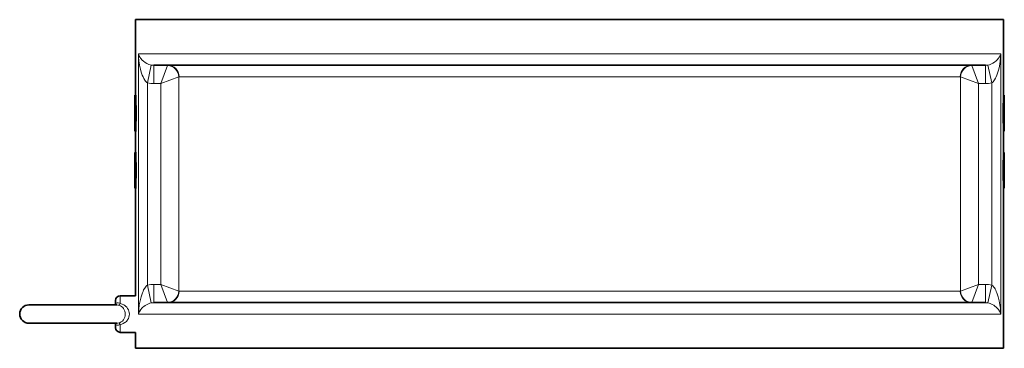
# Model space of a CAD drawing. Extents: x 60 to 778, y 256 to 905.
# Tile 1 of 12: x 60 to 276, y 528 to 600. Entities that reach past the tile are written whole.
import ezdxf

# ---------------------------------------------------------------- set-up
doc = ezdxf.new("R2010")
doc.units = 0

msp = doc.modelspace()

# ---------------------------------------------------------------- linework, layer by layer
at = {"color": 7, "lineweight": 35}
for p, q in [((85.8, 600.13), (135.26, 600.13)), ((85.8, 600.13), (85.8, 583.63)), ((135.26, 600.13), (275.8, 600.13)), ((275.8, 600.13), (275.8, 583.63)), ((89.79, 590.13), (136.46, 590.13)), ((136.46, 590.13), (271.82, 590.13)), ((85.8, 563.13), (85.8, 539.63)), ((275.8, 563.13), (275.8, 528.13)), ((62.42, 537.63), (72.42, 537.63)), ((62.42, 537.63), (72.42, 537.63)), ((89.79, 538.13), (136.46, 538.13)), ((136.46, 538.13), (271.82, 538.13)), ((62.42, 533.63), (72.42, 533.63)), ((85.8, 528.13), (135.26, 528.13)), ((135.26, 528.13), (275.8, 528.13))]:
    msp.add_line(p, q, dxfattribs=at)
at = {"color": 7, "lineweight": 13}
for p, q in [((86.41, 592.63), (135.26, 592.63)), ((86.41, 592.63), (86.41, 535.63)), ((135.26, 592.63), (275.2, 592.63)), ((275.2, 592.63), (275.2, 535.63)), ((95.25, 587.6), (95.25, 540.65)), ((95.29, 587.63), (139.09, 587.63)), ((139.09, 587.63), (266.31, 587.63)), ((266.36, 540.65), (266.36, 587.6)), ((88.4, 586.27), (88.4, 541.98)), ((91.31, 586.13), (91.31, 542.13)), ((270.3, 542.13), (270.3, 586.13)), ((273.21, 586.27), (273.21, 541.98)), ((95.29, 540.63), (139.09, 540.63)), ((139.09, 540.63), (266.31, 540.63)), ((86.41, 535.63), (135.26, 535.63)), ((135.26, 535.63), (275.2, 535.63))]:
    msp.add_line(p, q, dxfattribs=at)
at = {"color": 7, "lineweight": 13, "ltscale": 0.199863}
for p, q in [((89.23, 590.18), (88.4, 586.27)), ((272.38, 590.18), (273.21, 586.27)), ((89.23, 538.07), (88.4, 541.98)), ((272.38, 538.07), (273.21, 541.98))]:
    msp.add_line(p, q, dxfattribs=at)
at = {"color": 7, "lineweight": 13, "ltscale": 0.2}
for p, q in [((89.79, 590.13), (89.79, 586.13)), ((271.82, 590.13), (271.82, 586.13)), ((89.79, 538.13), (89.79, 542.13)), ((271.82, 538.13), (271.82, 542.13))]:
    msp.add_line(p, q, dxfattribs=at)
at = {"color": 7, "lineweight": 13, "ltscale": 0.21006}
for p, q in [((91.31, 586.13), (92.79, 590.06)), ((270.3, 586.13), (268.82, 590.06)), ((91.31, 586.13), (95.25, 587.6)), ((270.3, 586.13), (266.36, 587.6)), ((91.31, 542.13), (92.79, 538.19)), ((91.31, 542.13), (95.25, 540.65)), ((270.3, 542.13), (266.36, 540.65)), ((270.3, 542.13), (268.82, 538.19))]:
    msp.add_line(p, q, dxfattribs=at)
at = {"color": 7, "lineweight": 13, "ltscale": 0.076243}
for p, q in [((89.79, 586.13), (91.31, 586.13)), ((270.3, 586.13), (271.82, 586.13)), ((89.79, 542.13), (91.31, 542.13)), ((270.3, 542.13), (271.82, 542.13))]:
    msp.add_line(p, q, dxfattribs=at)
at = {"color": 7, "lineweight": 35, "ltscale": 0.368852}
for p, q in [((85.65, 583.56), (85.65, 576.18)), ((275.96, 583.56), (275.96, 576.18)), ((85.65, 571.06), (85.65, 563.68)), ((275.96, 571.06), (275.96, 563.68))]:
    msp.add_line(p, q, dxfattribs=at)
at = {"color": 7, "lineweight": 35, "ltscale": 0.011722}
for p, q in [((85.81, 583.39), (85.65, 583.56)), ((275.79, 583.39), (275.96, 583.56)), ((85.81, 575.86), (85.65, 575.7)), ((275.79, 575.86), (275.96, 575.7)), ((85.81, 570.89), (85.65, 571.06)), ((275.79, 570.89), (275.96, 571.06)), ((85.81, 563.36), (85.65, 563.2)), ((275.79, 563.36), (275.96, 563.2))]:
    msp.add_line(p, q, dxfattribs=at)
at = {"color": 7, "lineweight": 35, "ltscale": 0.024049}
for p, q in [((85.65, 576.18), (85.65, 575.7)), ((275.96, 576.18), (275.96, 575.7)), ((85.65, 563.68), (85.65, 563.2)), ((275.96, 563.68), (275.96, 563.2))]:
    msp.add_line(p, q, dxfattribs=at)
at = {"color": 7, "lineweight": 35, "ltscale": 0.225}
for p, q in [((85.8, 575.63), (85.8, 571.13)), ((275.8, 575.63), (275.8, 571.13))]:
    msp.add_line(p, q, dxfattribs=at)
at = {"color": 7, "lineweight": 13, "ltscale": 0.084344}
for p, q in [((82.42, 537.94), (82.42, 539.63)), ((82.42, 531.63), (82.42, 533.31))]:
    msp.add_line(p, q, dxfattribs=at)
at = {"color": 7, "lineweight": 35, "ltscale": 0.169369}
for p, q in [((85.8, 539.63), (82.42, 539.63)), ((85.8, 531.63), (82.42, 531.63))]:
    msp.add_line(p, q, dxfattribs=at)
at = {"color": 7, "lineweight": 35, "ltscale": 0.444954}
msp.add_line((81.32, 537.63), (72.42, 537.63), dxfattribs=at)
at = {"color": 7, "lineweight": 35, "ltscale": 0.462224}
for p, q in [((81.66, 537.63), (72.42, 537.63)), ((81.66, 533.63), (72.42, 533.63))]:
    msp.add_line(p, q, dxfattribs=at)
at = {"color": 7, "lineweight": 35, "ltscale": 0.030001}
msp.add_line((81.42, 538.03), (81.42, 538.63), dxfattribs=at)
at = {"color": 7, "lineweight": 35, "ltscale": 0.03}
msp.add_line((81.42, 532.63), (81.42, 533.23), dxfattribs=at)
at = {"color": 7, "lineweight": 35, "ltscale": 0.175}
msp.add_line((85.8, 531.63), (85.8, 528.13), dxfattribs=at)
at = {"color": 7, "lineweight": 13}
for points in [[(89.23, 590.18), (88.96, 590.25), (88.72, 590.33), (88.25, 590.54), (87.86, 590.77), (87.53, 591.01), (87.25, 591.27), (86.94, 591.61), (86.7, 591.95), (86.52, 592.31), (86.41, 592.63)], [(88.4, 586.27), (88.24, 586.39), (88.1, 586.52), (87.96, 586.69), (87.83, 586.86), (87.61, 587.22), (87.42, 587.6), (87.26, 587.99), (87.04, 588.63), (86.86, 589.29), (86.67, 590.18), (86.53, 591.08), (86.45, 591.98), (86.41, 592.63)], [(275.2, 592.63), (275.11, 592.37), (274.94, 592.02), (274.71, 591.67), (274.42, 591.33), (274.16, 591.08), (273.84, 590.83), (273.46, 590.59), (273.01, 590.37), (272.71, 590.27), (272.38, 590.18)], [(275.2, 592.63), (275.16, 591.95), (275.05, 590.93), (274.89, 589.93), (274.74, 589.26), (274.56, 588.6), (274.33, 587.95), (274.2, 587.64), (274.05, 587.33), (273.82, 586.93), (273.67, 586.71), (273.49, 586.5), (273.35, 586.38), (273.21, 586.27)], [(86.41, 535.63), (86.48, 536.64), (86.6, 537.66), (86.76, 538.55), (86.98, 539.43), (87.12, 539.87), (87.27, 540.3), (87.41, 540.61), (87.55, 540.92), (87.78, 541.32), (87.94, 541.54), (88.12, 541.75), (88.25, 541.88), (88.4, 541.98)], [(273.21, 541.98), (273.42, 541.81), (273.61, 541.61), (273.78, 541.39), (273.93, 541.15), (274.07, 540.89), (274.21, 540.58), (274.35, 540.27), (274.5, 539.84), (274.63, 539.4), (274.85, 538.52), (275.01, 537.62), (275.1, 536.95), (275.16, 536.27), (275.2, 535.63)], [(81.42, 538.03), (81.42, 538.01), (81.42, 538), (81.43, 537.99), (81.44, 537.99), (81.47, 538), (81.61, 538.04), (81.72, 538.06), (81.96, 538.06), (82.23, 538.01), (82.42, 537.94)], [(82.17, 537.55), (82.46, 537.45), (82.73, 537.29), (82.97, 537.08), (83.16, 536.83), (83.31, 536.55), (83.42, 536.24), (83.48, 535.91), (83.49, 535.63)], [(82.42, 537.94), (82.85, 537.81), (83.25, 537.62), (83.44, 537.5), (83.61, 537.37), (83.85, 537.14), (84.04, 536.88), (84.2, 536.59), (84.32, 536.28), (84.39, 535.96), (84.42, 535.63)], [(86.41, 535.63), (86.53, 535.96), (86.69, 536.28), (86.91, 536.6), (87.18, 536.92), (87.39, 537.12), (87.62, 537.31), (87.86, 537.49), (88.14, 537.66), (88.6, 537.88), (88.9, 537.99), (89.23, 538.07)], [(272.38, 538.07), (272.64, 538.01), (272.89, 537.93), (273.33, 537.73), (273.64, 537.55), (273.91, 537.37), (274.15, 537.18), (274.36, 536.99), (274.66, 536.65), (274.9, 536.3), (275.08, 535.95), (275.2, 535.63)], [(83.49, 535.63), (83.47, 535.28), (83.4, 534.95), (83.28, 534.64), (83.12, 534.36), (82.91, 534.11), (82.66, 533.92), (82.38, 533.77), (82.17, 533.7)], [(84.42, 535.63), (84.39, 535.29), (84.32, 534.97), (84.2, 534.65), (84.04, 534.37), (83.91, 534.19), (83.77, 534.03), (83.6, 533.88), (83.43, 533.75), (83.05, 533.53), (82.74, 533.4), (82.42, 533.31)], [(82.42, 533.31), (82.21, 533.24), (82.02, 533.2), (81.8, 533.19), (81.68, 533.2), (81.51, 533.25), (81.45, 533.26), (81.43, 533.26), (81.43, 533.26), (81.42, 533.25), (81.42, 533.23)]]:
    msp.add_lwpolyline(points, dxfattribs=at)
at = {"color": 7, "lineweight": 35}
msp.add_lwpolyline([(81.32, 537.63), (81.38, 537.79), (81.42, 538.03)], dxfattribs=at)
at = {"color": 7, "lineweight": 13}
for centre, radius, start, end in [((89.79, 592.96), 2.83, 258.6025, 270.0149), ((271.82, 592.96), 2.83, 269.9851, 281.3975), ((95.3, 587.56), 0.0701, 94.1571, 140.4562), ((266.31, 587.56), 0.0701, 39.5438, 85.8429), ((89.79, 592.83), 6.7, 258.0481, 270.0034), ((271.82, 592.83), 6.7, 269.9966, 281.9519), ((89.79, 535.42), 6.7, 89.9966, 101.9518), ((271.82, 535.42), 6.7, 78.0481, 90.0034), ((95.3, 540.7), 0.0701, 219.6002, 265.8759), ((266.31, 540.7), 0.0701, 274.1571, 320.4562), ((81.64, 535.64), 1.98, 74.3921, 89.2681), ((89.79, 535.29), 2.83, 89.9851, 101.3975), ((271.82, 535.29), 2.83, 78.6025, 90.0149), ((81.64, 535.61), 1.98, 270.7319, 285.6079)]:
    msp.add_arc(centre, radius, start, end, dxfattribs=at)
at = {"color": 7, "lineweight": 35}
for centre, radius, start, end in [((-11.16, 579.62), 97.05, 0.0016, 2.3638), ((372.76, 579.62), 97.04, 177.636, 179.9984), ((-11.16, 579.63), 97.05, 357.6362, 359.9984), ((372.76, 579.63), 97.04, 180.0016, 182.364), ((-11.16, 567.12), 97.05, 0.0016, 2.3638), ((372.76, 567.12), 97.04, 177.636, 179.9984), ((-11.16, 567.13), 97.05, 357.6362, 359.9984), ((372.76, 567.13), 97.04, 180.0016, 182.364), ((82.42, 538.63), 1, 90, 180), ((62.42, 535.63), 2, 90, 180), ((80.61, 538.02), 0.808, 331.2078, 0.7515), ((62.42, 535.63), 2, 180, 270), ((80.61, 533.24), 0.808, 359.249, 28.7924), ((80.61, 533.24), 0.808, 359.2485, 28.7922), ((82.42, 532.63), 1, 180, 270)]:
    msp.add_arc(centre, radius, start, end, dxfattribs=at)
at = {"color": 7, "lineweight": 13}
for centre, major_axis, ratio, start_param, end_param in [((92.87, 585.94), (0.03, -4.18), 0.068784, 3.141126, 3.319405), ((92.79, 587.6), (1.77, -1.77), 0.967648, 0.80184, 2.339755), ((92.84, 587.63), (0, 2.5), 0.982859, 4.712389, 6.283185), ((268.77, 587.63), (0, 2.5), 0.982859, 0, 1.570796), ((268.82, 587.6), (-1.77, -1.77), 0.967648, 3.94343, 5.481345), ((268.74, 585.94), (-0.03, -4.18), 0.068784, 2.96378, 3.142059), ((92.79, 540.65), (-1.77, -1.77), 0.967648, 0.801837, 2.339752), ((92.84, 540.63), (0, 2.5), 0.982859, 3.141593, 4.712389), ((268.77, 540.63), (0, 2.5), 0.982859, 1.570796, 3.141593), ((268.82, 540.65), (1.77, -1.77), 0.967648, 3.943433, 5.481348), ((82.42, 538.52), (-0.267, -0.964), 0.185711, 0.102672, 0.979616), ((92.87, 542.31), (-0.03, -4.18), 0.068784, 6.105373, 6.283652), ((268.74, 542.31), (0.03, -4.18), 0.068784, 6.282719, 6.460998), ((82.42, 532.74), (0.267, -0.964), 0.18571, 2.161977, 3.038921)]:
    msp.add_ellipse(centre, major_axis=major_axis, ratio=ratio, start_param=start_param, end_param=end_param, dxfattribs=at)

doc.saveas('drawing.dxf')
